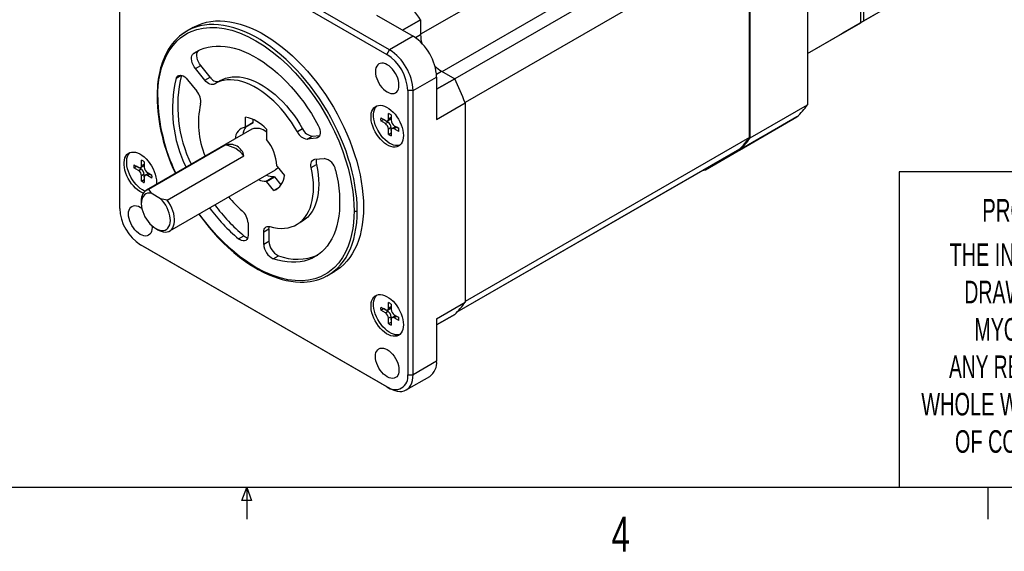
# Model space of a CAD drawing. Extents: x 11 to 421, y 5 to 275.
# Tile 12 of 17: x 201 to 267, y 6 to 42. Entities that reach past the tile are written whole.
import ezdxf
from ezdxf.enums import TextEntityAlignment as Align

# ---------------------------------------------------------------- set-up
doc = ezdxf.new("R2010")
doc.units = 0
doc.layers.get('0').update_dxf_attribs({"linetype": 'CONTINUOUS'})

# ---------------------------------------------------------------- blocks, each defined once
blk = doc.blocks.new('SW_NOTE_3')
at = {"color": 0, "linetype": 'CONTINUOUS'}
for s, width, p in [('THE INFORMATION CONTAINED IN THIS', 0.657576, (0, 0)), ('DRAWING IS THE SOLE PROPERTY OF', 0.643548, (1, -2.524)), ('MYOSTAT MOTION CONTROL INC. ', 0.65, (1.674, -5.048)), ('ANY REPRODUCTION IN PART OR AS A', 0.634375, (-0.035, -7.572)), ('WHOLE WITHOUT THE WRITTEN PERMISSION', 0.661111, (-1.911, -10.096)), ('OF COOLMUSCLE INC. IS PROHIBITED.', 0.657576, (0.366, -12.62))]:
    blk.add_text(s, height=1.524, dxfattribs=dict(at, width=width)).set_placement(p, align=Align.BOTTOM_LEFT)

msp = doc.modelspace()

# ---------------------------------------------------------------- linework, layer by layer
at = {"color": 7, "linetype": 'CONTINUOUS'}
for p, q in [((257.5442, 59.828), (257.5442, 41.4558)), ((257.3675, 41.3538), (257.3675, 59.7259)), ((253.7612, 49.2749), (253.7612, 35.8022)), ((208.7539, 48.8063), (225.3709, 39.2135)), ((225.5477, 39.5197), (208.9306, 49.1125)), ((249.165, 48.6425), (229.957, 37.5539)), ((207.3397, 28.8009), (207.3397, 47.9896)), ((249.8545, 47.0494), (230.647, 35.9611)), ((249.8545, 33.5987), (249.8545, 47.0494)), ((249.8898, 33.5673), (249.8898, 47.04)), ((259.7716, 42.7417), (257.5442, 41.4558)), ((258.3574, 41.925), (256.13, 40.6391)), ((224.6638, 41.8669), (227.1386, 40.4381)), ((227.6513, 41.5502), (227.6513, 40.5297)), ((253.7612, 39.2719), (257.3675, 41.3538)), ((257.3675, 41.3538), (255.9532, 40.5371)), ((257.5442, 41.4558), (256.13, 40.6391)), ((211.8758, 40.7865), (211.8451, 40.7666)), ((212.3003, 41.0316), (211.876, 40.7867)), ((256.13, 40.6391), (256.13, 40.6392)), ((227.1386, 40.4381), (225.5477, 39.5197)), ((253.7612, 39.2716), (255.9532, 40.5371)), ((212.6778, 39.4755), (212.3243, 39.2714)), ((212.6778, 39.4755), (212.7131, 39.5)), ((225.3709, 39.2135), (225.5477, 39.5197)), ((212.4536, 38.257), (212.8071, 38.4611)), ((213.0817, 37.4756), (212.4536, 38.257)), ((213.4353, 37.6797), (212.8071, 38.4611)), ((229.0655, 38.0802), (229.9492, 37.5701)), ((211.9232, 37.5025), (212.5514, 36.721)), ((213.0817, 37.4756), (213.4353, 37.6797)), ((214.1358, 37.4437), (213.7823, 37.2396)), ((227.1386, 36.764), (228.7296, 37.6825)), ((228.7296, 37.6825), (228.7296, 34.8246)), ((227.1386, 36.764), (226.7851, 36.764)), ((226.7851, 36.764), (226.7851, 17.5753)), ((227.1386, 17.5753), (227.1386, 36.764)), ((228.7296, 34.8246), (230.6565, 35.9369)), ((230.6565, 35.9368), (230.6565, 22.4641)), ((249.8898, 33.5672), (253.7612, 35.8021)), ((215.8146, 34.2993), (216.3449, 34.6054)), ((215.8249, 34.3222), (215.8249, 34.9763)), ((215.8249, 34.3222), (216.3553, 34.6283)), ((216.3553, 34.6283), (216.3553, 34.8146)), ((224.96, 34.9188), (225.2719, 34.7388)), ((224.96, 34.7147), (225.1368, 34.8168)), ((225.2719, 34.5347), (224.96, 34.7147)), ((225.4487, 34.6367), (225.1368, 34.8168)), ((225.2719, 34.5347), (225.4487, 34.6367)), ((225.4219, 34.724), (225.5986, 34.826)), ((225.484, 34.8613), (225.484, 35.2214)), ((225.484, 34.8613), (225.6608, 34.9634)), ((225.6608, 35.1194), (225.6608, 34.7593)), ((249.1828, 32.7506), (253.0542, 34.9856)), ((253.0542, 34.9856), (249.1828, 32.7507)), ((216.2687, 34.1573), (209.1269, 30.0345)), ((217.2392, 34.1599), (217.2392, 33.5058)), ((219.6885, 34.1756), (219.335, 33.9715)), ((225.6608, 34.2693), (225.484, 34.1673)), ((225.484, 33.8071), (225.484, 34.1673)), ((225.484, 33.8071), (225.6608, 33.9092)), ((225.6608, 34.0652), (225.6608, 34.2693)), ((225.6608, 34.0652), (225.6608, 33.7051)), ((225.8997, 34.3046), (225.7229, 34.2026)), ((225.8729, 34.3918), (226.1848, 34.2118)), ((226.0497, 34.2898), (225.8729, 34.1877)), ((226.1848, 34.0077), (225.8729, 34.1877)), ((226.1848, 34.2118), (226.0497, 34.2898)), ((214.6098, 33.2473), (214.7074, 33.256)), ((214.6155, 33.203), (214.6098, 33.2473)), ((219.9823, 33.492), (220.3359, 33.6961)), ((220.6105, 33.5481), (219.9823, 33.492)), ((220.3359, 33.6961), (220.8464, 33.7417)), ((249.8545, 33.5987), (230.6565, 22.516)), ((246.8845, 31.4234), (250.7559, 33.6584)), ((250.756, 33.6586), (246.8846, 31.4237)), ((250.756, 33.6588), (250.756, 33.6586)), ((214.4613, 33.0817), (209.2891, 30.0959)), ((249.165, 32.8016), (230.0952, 21.7929)), ((249.1296, 32.7812), (249.1825, 32.7507)), ((208.8175, 31.7038), (208.8175, 32.0639)), ((208.9943, 31.9619), (208.9943, 31.6018)), ((210.5521, 29.3668), (215.7242, 32.3526)), ((220.5127, 32.1251), (221.1408, 32.1813)), ((208.2935, 31.7614), (208.6054, 31.5813)), ((208.2935, 31.5572), (208.4703, 31.6593)), ((208.6054, 31.3772), (208.2935, 31.5572)), ((208.7822, 31.4792), (208.4703, 31.6593)), ((208.6054, 31.3772), (208.7822, 31.4792)), ((208.7554, 31.5665), (208.9321, 31.6685)), ((208.8175, 31.7038), (208.9943, 31.8059)), ((210.7143, 27.2848), (217.8561, 31.4076)), ((217.9638, 31.6381), (218.4543, 31.0279)), ((220.2683, 31.5658), (220.6219, 31.7699)), ((246.8492, 31.4643), (230.0943, 21.7919)), ((246.8492, 31.4643), (246.8492, 31.4647)), ((246.8846, 31.4237), (246.8846, 31.4852)), ((259.9535, 31.2781), (259.9535, 9.9587)), ((302.9194, 31.2781), (259.9535, 31.2781)), ((208.9943, 31.1118), (208.8175, 31.0098)), ((208.8175, 30.6496), (208.8175, 31.0098)), ((208.8175, 30.6496), (208.9943, 30.7517)), ((208.9943, 30.9077), (208.9943, 31.1118)), ((208.9943, 30.9077), (208.9943, 30.5476)), ((209.2332, 31.1471), (209.0564, 31.0451)), ((209.2064, 31.2344), (209.5183, 31.0543)), ((209.3832, 31.1323), (209.2064, 31.0302)), ((209.5183, 30.8502), (209.2064, 31.0302)), ((209.5183, 31.0543), (209.3832, 31.1323)), ((209.8251, 30.571), (209.8183, 30.4336)), ((217.2218, 30.6525), (217.7521, 30.9586)), ((217.2567, 30.632), (217.787, 30.9382)), ((217.7472, 30.0218), (217.2567, 30.632)), ((217.787, 30.9382), (218.2246, 30.3938)), ((218.0499, 30.1965), (217.7472, 30.0218)), ((208.7981, 29.3076), (208.7981, 29.1443)), ((210.0974, 29.466), (209.461, 29.8334)), ((219.2818, 27.713), (219.6354, 27.9171)), ((209.779, 27.4451), (209.9204, 27.3635)), ((216.0017, 27.8282), (216.0017, 26.9906)), ((217.0624, 27.2159), (217.4159, 27.42)), ((217.4159, 27.42), (217.4159, 26.5824)), ((215.3617, 26.761), (215.7152, 26.9651)), ((217.0624, 26.3783), (217.0624, 27.2159)), ((225.3709, 16.7586), (208.7539, 26.3514)), ((208.7539, 26.3514), (208.9306, 26.2493)), ((208.9306, 26.2493), (225.5477, 16.6565)), ((217.4159, 26.5824), (217.0624, 26.3783)), ((217.7024, 25.4097), (218.056, 25.6138)), ((221.3205, 24.2476), (221.4004, 24.2885)), ((221.4002, 24.2884), (221.8245, 24.5334)), ((224.96, 22.14), (225.2719, 21.96)), ((224.96, 21.9358), (225.1368, 22.0379)), ((225.2719, 21.7558), (224.96, 21.9358)), ((225.4487, 21.8579), (225.1368, 22.0379)), ((225.4219, 21.9451), (225.5986, 22.0472)), ((225.484, 22.0825), (225.484, 22.4426)), ((225.484, 22.0825), (225.6608, 22.1845)), ((225.6608, 22.3405), (225.6608, 21.9804)), ((228.7296, 21.3517), (230.6565, 22.464)), ((225.2719, 21.7558), (225.4487, 21.8579)), ((225.6608, 21.4904), (225.484, 21.3884)), ((225.484, 21.0283), (225.484, 21.3884)), ((225.6608, 21.2863), (225.6608, 21.4904)), ((225.6608, 21.2863), (225.6608, 20.9262)), ((225.8997, 21.5257), (225.7229, 21.4237)), ((225.8729, 21.613), (226.1848, 21.433)), ((226.0497, 21.5109), (225.8729, 21.4088)), ((226.1848, 21.2288), (225.8729, 21.4088)), ((226.1848, 21.4329), (226.0497, 21.5109)), ((228.7296, 20.9433), (229.9495, 21.6475)), ((228.7296, 21.3517), (228.7296, 18.4938)), ((225.484, 21.0283), (225.6608, 21.1303)), ((228.7296, 18.4938), (227.1386, 17.5753)), ((226.6726, 16.5452), (228.2636, 17.4636)), ((226.7851, 17.5753), (227.1386, 17.5753)), ((225.5477, 16.6565), (225.3709, 16.7586)), ((415.9568, 9.9587), (15.9068, 9.9587)), ((215.5889, 9.0805), (215.9254, 9.9587)), ((215.9254, 9.9587), (215.9254, 7.8048)), ((215.9254, 9.9587), (216.2443, 9.0805)), ((265.9317, 9.9587), (265.9317, 7.8048)), ((216.2443, 9.0805), (215.5889, 9.0805))]:
    msp.add_line(p, q, dxfattribs=at)
at = {"color": 8, "linetype": 'CONTINUOUS'}
for p, q in [((246.8492, 51.6533), (227.6513, 40.5705)), ((229.1009, 38.0598), (248.2988, 49.1425)), ((227.6512, 41.5506), (226.4314, 40.8464)), ((226.4318, 40.8462), (227.6513, 41.5502)), ((227.6513, 40.5297), (227.3068, 40.3308)), ((228.7208, 37.8812), (229.0655, 38.0802)), ((211.1539, 37.6061), (211.4938, 37.8023)), ((229.9492, 37.5701), (228.7296, 36.866)), ((228.7296, 36.8655), (229.9495, 37.5697)), ((220.8046, 33.6602), (220.6105, 33.5481)), ((229.9495, 21.6475), (228.7296, 20.9433))]:
    msp.add_line(p, q, dxfattribs=at)
at = {"color": 8, "linetype": 'CONTINUOUS', "flags": 128}
for points in [[(223.3733, 28.6494), (223.3638, 29.0688), (223.3351, 29.4981), (223.2876, 29.936), (223.2211, 30.3813), (223.136, 30.8327), (223.0325, 31.2889), (222.9108, 31.7487), (222.7714, 32.2106), (222.6146, 32.6736), (222.4408, 33.1361), (222.2506, 33.5969), (222.0445, 34.0548), (221.8231, 34.5083), (221.587, 34.9562), (221.3368, 35.3973), (221.0733, 35.8303), (220.7973, 36.254), (220.5094, 36.6671), (220.2106, 37.0685), (219.9017, 37.4571), (219.5835, 37.8317), (219.2569, 38.1913), (218.9229, 38.5349), (218.5825, 38.8615), (218.2366, 39.1701), (217.8861, 39.46), (217.532, 39.7302), (217.1755, 39.9801), (216.8174, 40.2088), (216.4588, 40.4158), (216.1007, 40.6005), (215.7442, 40.7623), (215.3902, 40.9008), (215.0397, 41.0156), (214.6937, 41.1064), (214.3533, 41.1729), (214.0193, 41.2149), (213.6928, 41.2323), (213.3746, 41.2251), (213.0656, 41.1932), (212.7668, 41.1368), (212.479, 41.056), (212.2029, 40.9511), (211.9394, 40.8223), (211.876, 40.7867)], [(223.1612, 28.6494), (223.1518, 28.2471), (223.1236, 27.8573), (223.073, 27.4558), (222.9963, 27.0477), (222.896, 26.6591), (222.7553, 26.2462), (222.5861, 25.8627), (222.376, 25.4889), (222.122, 25.1343), (221.8353, 24.8217), (221.6193, 24.6313), (221.3898, 24.4629), (221.1471, 24.3166), (220.8909, 24.1925), (220.507, 24.0554), (220.0934, 23.9638), (219.6516, 23.9209), (219.1772, 23.93), (218.6802, 23.9942), (218.1638, 24.1148), (217.6283, 24.2938), (217.083, 24.5297), (216.532, 24.8212), (215.981, 25.1659), (215.4357, 25.5596), (214.9003, 25.9988), (214.3837, 26.4746), (213.8867, 26.9842), (213.4125, 27.5227), (212.9706, 28.0758), (212.7087, 28.4361)], [(221.4002, 24.2884), (221.587, 24.405), (221.8231, 24.5803), (222.0445, 24.7782), (222.2506, 24.9981), (222.4408, 25.2393), (222.6146, 25.5012), (222.7714, 25.7831), (222.9108, 26.0841), (223.0325, 26.4034), (223.136, 26.7401), (223.2211, 27.0932), (223.2876, 27.4618), (223.3351, 27.8447), (223.3638, 28.241), (223.3733, 28.6494)]]:
    msp.add_lwpolyline(points, dxfattribs=at)
at = {"color": 7, "linetype": 'CONTINUOUS', "flags": 128}
for points in [[(212.3003, 41.0316), (212.3637, 41.0672), (212.6272, 41.196), (212.9032, 41.3009), (213.1911, 41.3817), (213.4899, 41.4381), (213.7988, 41.47), (214.117, 41.4772), (214.4436, 41.4598), (214.7775, 41.4178), (215.118, 41.3513), (215.4639, 41.2606), (215.8144, 41.1458), (216.1684, 41.0073), (216.525, 40.8454), (216.8831, 40.6608), (217.2417, 40.4538), (217.5997, 40.225), (217.9563, 39.9752), (218.3103, 39.7049), (218.6608, 39.4151), (219.0068, 39.1064), (219.3472, 38.7798), (219.6812, 38.4362), (220.0077, 38.0766), (220.3259, 37.702), (220.6349, 37.3134), (220.9337, 36.912), (221.2215, 36.4989), (221.4976, 36.0752), (221.7611, 35.6423), (222.0112, 35.2012), (222.2474, 34.7532), (222.4688, 34.2997), (222.6749, 33.8419), (222.8651, 33.381), (223.0389, 32.9185), (223.1957, 32.4556), (223.3351, 31.9936), (223.4567, 31.5338), (223.5603, 31.0776), (223.6454, 30.6262), (223.7118, 30.1809), (223.7594, 29.7431), (223.788, 29.3138), (223.7976, 28.8943), (223.788, 28.4859), (223.7594, 28.0896), (223.7118, 27.7067), (223.6454, 27.3381), (223.5603, 26.985), (223.4567, 26.6483), (223.3351, 26.329), (223.1957, 26.028), (223.0389, 25.7461), (222.8651, 25.4842), (222.6749, 25.243), (222.4688, 25.0231), (222.2474, 24.8253), (222.0112, 24.65), (221.8245, 24.5334)], [(211.8451, 40.7666), (211.6031, 40.61), (211.3847, 40.4386), (211.2046, 40.2742), (211.0401, 40.1014), (210.8893, 39.9206), (210.6224, 39.5324), (210.3877, 39.0881), (210.3124, 38.915), (210.2524, 38.7627), (210.2064, 38.635), (210.1591, 38.4918), (210.1007, 38.2936), (210.0428, 38.0661), (209.9953, 37.8447), (209.9643, 37.6756), (209.9383, 37.5103), (209.9168, 37.349), (209.8989, 37.1878), (209.8807, 36.9762), (209.8654, 36.7006), (209.859, 36.3645)], [(209.9029, 36.3032), (209.9123, 36.7055), (209.9405, 37.0953), (209.9911, 37.4969), (210.0678, 37.905), (210.1681, 38.2936), (210.3088, 38.7064), (210.478, 39.0899), (210.6881, 39.4637), (210.9421, 39.8183), (211.2287, 40.1309), (211.4448, 40.3213), (211.6743, 40.4897), (211.917, 40.636), (212.1732, 40.7602), (212.5571, 40.8973), (212.9707, 40.9888), (213.4125, 41.0317), (213.8869, 41.0226), (214.3839, 40.9584), (214.9003, 40.8379), (215.4358, 40.6588), (215.9811, 40.4229), (216.532, 40.1314), (217.0831, 39.7868), (217.6284, 39.393), (218.1638, 38.9538), (218.6804, 38.478), (219.1774, 37.9684), (219.6516, 37.4299), (220.0935, 36.8768), (220.5071, 36.3077), (220.8909, 35.7275), (221.1471, 35.3074), (221.39, 34.8808), (221.6194, 34.4476), (221.8353, 34.0078), (222.1221, 33.3641), (222.3761, 32.7163), (222.5861, 32.0999), (222.7554, 31.521), (222.896, 30.9459), (222.9963, 30.4413), (223.073, 29.9447), (223.1236, 29.4848), (223.1518, 29.0624), (223.1612, 28.6494)], [(211.876, 40.7867), (211.6893, 40.6701), (211.557, 40.576)], [(212.4536, 38.257), (212.3685, 38.3766), (212.2971, 38.5062), (212.2422, 38.6408), (212.2057, 38.7751), (212.1893, 38.904), (212.1935, 39.0223), (212.2182, 39.1256), (212.2623, 39.2097), (212.3243, 39.2714)], [(212.3243, 39.2714), (212.5499, 39.4147), (212.7888, 39.5349), (213.0403, 39.6314), (213.3035, 39.704), (213.5774, 39.7525), (213.8613, 39.7765), (214.154, 39.7762), (214.4548, 39.7515), (214.7624, 39.7024), (215.076, 39.6291), (215.3945, 39.5319), (215.7168, 39.4111), (216.0418, 39.2671), (216.3684, 39.1003), (216.6956, 38.9115), (217.0223, 38.7011), (217.3473, 38.4698), (217.6696, 38.2185), (217.988, 37.948), (218.3016, 37.6592), (218.6093, 37.3531), (218.9101, 37.0306), (219.2028, 36.6929), (219.4867, 36.3411), (219.7606, 35.9764), (220.0238, 35.6), (220.2753, 35.2131), (220.5142, 34.817), (220.7398, 34.4131)], [(212.8071, 38.4611), (212.7221, 38.5807), (212.6507, 38.7103), (212.5957, 38.8449), (212.5593, 38.9792), (212.5429, 39.1081), (212.5471, 39.2264), (212.5717, 39.3297), (212.6159, 39.4138), (212.6778, 39.4755)], [(226.1911, 37.1355), (226.1813, 37.2848), (226.1522, 37.4418), (226.1044, 37.6026), (226.0392, 37.7631), (225.9581, 37.9195), (225.8632, 38.068), (225.7568, 38.2047), (225.6414, 38.3265), (225.5201, 38.4302), (225.3956, 38.5133), (225.2712, 38.5739), (225.1498, 38.6103), (225.0345, 38.6217), (224.928, 38.6078), (224.8331, 38.569), (224.7521, 38.5062), (224.6868, 38.4209), (224.6391, 38.3153), (224.6099, 38.192), (224.6001, 38.0539), (224.6099, 37.9046), (224.6391, 37.7476), (224.6868, 37.5869), (224.7521, 37.4263), (224.8331, 37.2699), (224.928, 37.1215), (225.0345, 36.9847), (225.1498, 36.863), (225.2712, 36.7593), (225.3956, 36.6761), (225.5201, 36.6156), (225.6414, 36.5792), (225.7568, 36.5677), (225.8632, 36.5816), (225.9581, 36.6204), (226.0392, 36.6832), (226.1044, 36.7685), (226.1522, 36.8741), (226.1813, 36.9974), (226.1911, 37.1355)], [(211.1539, 37.6061), (211.196, 37.6925), (211.2561, 37.7567), (211.3319, 37.7964), (211.4203, 37.8099), (211.5181, 37.7967), (211.6213, 37.7574), (211.7259, 37.6934), (211.8279, 37.6073), (211.9232, 37.5025)], [(213.7291, 37.2077), (213.6631, 37.1787), (213.5884, 37.1682), (213.507, 37.1766), (213.4212, 37.2036), (213.3334, 37.2485), (213.246, 37.3099), (213.1613, 37.3864), (213.0817, 37.4756)], [(219.335, 33.9715), (219.1396, 34.303), (218.9314, 34.6256), (218.7115, 34.9376), (218.4809, 35.2376), (218.2408, 35.5241), (217.9923, 35.7957), (217.7367, 36.051), (217.4752, 36.2888), (217.209, 36.5079), (216.9396, 36.7073), (216.6681, 36.886), (216.396, 37.0431), (216.1245, 37.1778), (215.8551, 37.2895), (215.5889, 37.3777), (215.3274, 37.4418), (215.0718, 37.4817), (214.8233, 37.497), (214.5832, 37.4878), (214.3526, 37.454), (214.1327, 37.3958), (213.9245, 37.3136), (213.7291, 37.2077)], [(214.1358, 37.4437), (214.2781, 37.5177), (214.4862, 37.6), (214.7061, 37.6581), (214.9367, 37.6919), (215.1768, 37.7011), (215.4253, 37.6858), (215.6809, 37.6459), (215.9425, 37.5818), (216.2086, 37.4936), (216.4781, 37.3819), (216.7495, 37.2472), (217.0217, 37.0901), (217.2931, 36.9114), (217.5626, 36.712), (217.8287, 36.4929), (218.0903, 36.2551), (218.3459, 35.9998), (218.5944, 35.7282), (218.8345, 35.4417), (219.0651, 35.1417), (219.285, 34.8297), (219.4931, 34.5071), (219.6885, 34.1756)], [(226.4916, 33.7285), (226.4819, 33.5654), (226.4527, 33.4166), (226.4047, 33.2846), (226.3386, 33.1718), (226.2558, 33.0803), (226.1576, 33.0116), (226.0458, 32.967), (225.9224, 32.9472), (225.7895, 32.9527), (225.6497, 32.9834), (225.5053, 33.0386), (225.359, 33.1174), (225.2133, 33.2184), (225.0709, 33.3399), (224.9343, 33.4795), (224.8059, 33.6349), (224.688, 33.8032), (224.5828, 33.9815), (224.492, 34.1666), (224.4174, 34.3551), (224.3603, 34.5438), (224.3216, 34.7292), (224.3021, 34.908), (224.3021, 35.0771), (224.3216, 35.2333), (224.3603, 35.3741), (224.4174, 35.4967), (224.492, 35.5991), (224.5828, 35.6794), (224.688, 35.7362), (224.8059, 35.7685), (224.9343, 35.7756), (225.0709, 35.7575), (225.2133, 35.7145), (225.359, 35.6473), (225.5053, 35.5572), (225.6497, 35.4457), (225.7895, 35.3149), (225.9224, 35.167), (226.0458, 35.0048), (226.1576, 34.8311), (226.2558, 34.649), (226.3386, 34.4618), (226.4047, 34.2728), (226.4527, 34.0854), (226.4819, 33.9028), (226.4916, 33.7285)], [(226.2539, 33.0786), (226.2225, 33.069), (226.0991, 33.0493), (225.9663, 33.0548), (225.8265, 33.0854), (225.6821, 33.1406), (225.5358, 33.2195), (225.3901, 33.3205), (225.2477, 33.4419), (225.1111, 33.5815), (224.9827, 33.7369), (224.8648, 33.9053), (224.7595, 34.0835), (224.6688, 34.2686), (224.5942, 34.4572), (224.537, 34.6458), (224.4984, 34.8312), (224.4788, 35.01), (224.4788, 35.1791), (224.4984, 35.3354), (224.537, 35.4761), (224.5942, 35.5988), (224.6688, 35.7012), (224.7141, 35.7459)], [(253.0542, 34.9856), (253.0542, 34.9856), (253.0542, 34.9856)], [(220.7398, 34.4131), (220.8018, 34.28), (220.8459, 34.1449), (220.8706, 34.0132), (220.8748, 33.89), (220.8583, 33.7801), (220.8219, 33.6878), (220.767, 33.6167), (220.6956, 33.5695), (220.6105, 33.5481)], [(208.9312, 29.8431), (208.8388, 29.8811), (208.6925, 29.9599), (208.5468, 30.0609), (208.4044, 30.1824), (208.2678, 30.322), (208.1394, 30.4774), (208.0215, 30.6457), (207.9163, 30.824), (207.8255, 31.0091), (207.7509, 31.1976), (207.6937, 31.3863), (207.6551, 31.5717), (207.6356, 31.7505), (207.6356, 31.9196), (207.6551, 32.0759), (207.6937, 32.2166), (207.7509, 32.3392), (207.8255, 32.4416), (207.9163, 32.5219), (208.0215, 32.5787), (208.1394, 32.611), (208.2678, 32.6181), (208.4044, 32.6), (208.5468, 32.557), (208.6925, 32.4898), (208.8388, 32.3997), (208.9832, 32.2882), (209.123, 32.1574), (209.2558, 32.0095), (209.3793, 31.8473), (209.4911, 31.6736), (209.5893, 31.4915), (209.6721, 31.3043), (209.7382, 31.1153), (209.7862, 30.9279), (209.8154, 30.7453), (209.8251, 30.571), (209.8251, 30.571)], [(209.0403, 29.9721), (209.0156, 29.9832), (208.8693, 30.062), (208.7236, 30.163), (208.5812, 30.2844), (208.4445, 30.4241), (208.3162, 30.5794), (208.1983, 30.7478), (208.093, 30.9261), (208.0023, 31.1111), (207.9277, 31.2997), (207.8705, 31.4883), (207.8318, 31.6737), (207.8123, 31.8525), (207.8123, 32.0216), (207.8318, 32.1779), (207.8705, 32.3186), (207.9277, 32.4413), (208.0023, 32.5437), (208.0476, 32.5884)], [(220.2683, 31.5658), (220.251, 31.6754), (220.2482, 31.7786), (220.2599, 31.8724), (220.2859, 31.9545), (220.3255, 32.0224), (220.3774, 32.0744), (220.4404, 32.1089), (220.5127, 32.1251)], [(217.4654, 27.5778), (217.7271, 27.5127), (217.983, 27.472), (218.2318, 27.4557), (218.4722, 27.4641), (218.7032, 27.4969), (218.9235, 27.5542), (219.1321, 27.6356), (219.328, 27.7406), (219.5102, 27.8688), (219.6778, 28.0196), (219.83, 28.1923), (219.9661, 28.3859), (220.0853, 28.5995), (220.1872, 28.8321), (220.2711, 29.0825), (220.3368, 29.3496), (220.3838, 29.6319), (220.412, 29.9282), (220.4211, 30.237), (220.4113, 30.5567), (220.3824, 30.8859), (220.3347, 31.2228), (220.2683, 31.5658)], [(221.9102, 31.3966), (222.0026, 30.9808), (222.0767, 30.57), (222.1322, 30.1656), (222.169, 29.7689), (222.187, 29.3813), (222.186, 29.0041), (222.1661, 28.6384), (222.1274, 28.2856), (222.0699, 27.9468), (221.994, 27.6232), (221.8997, 27.3158), (221.7875, 27.0256), (221.6577, 26.7537), (221.5108, 26.501), (221.3472, 26.2682), (221.1675, 26.0562), (220.9723, 25.8657), (220.7622, 25.6973), (220.538, 25.5515), (220.3004, 25.429), (220.0501, 25.33), (219.7881, 25.2549), (219.5152, 25.204), (219.2324, 25.1774), (218.9405, 25.1753), (218.6405, 25.1975), (218.3335, 25.2441), (218.0204, 25.3149), (217.7024, 25.4097)], [(218.0258, 31.561), (217.9529, 31.4792), (217.8561, 31.4077), (217.8561, 31.4076)], [(220.6219, 31.7699), (220.6882, 31.4269), (220.7359, 31.09), (220.7648, 30.7608), (220.7747, 30.4411), (220.7655, 30.1323), (220.7373, 29.836), (220.6903, 29.5537), (220.6247, 29.2866), (220.5407, 29.0362), (220.4389, 28.8036), (220.3196, 28.59), (220.1836, 28.3964), (220.0313, 28.2237), (219.8637, 28.0729), (219.6815, 27.9447), (219.6354, 27.9171)], [(246.6856, 31.3698), (246.7563, 31.388), (246.8845, 31.4234)], [(209.2891, 30.0959), (209.3635, 29.9627), (209.461, 29.8334)], [(209.461, 29.8334), (209.3341, 29.8446), (209.216, 29.8308), (209.109, 29.7923), (209.0152, 29.7298), (208.9365, 29.6447), (208.8744, 29.5384), (208.8302, 29.4133), (208.8047, 29.2716), (208.7984, 29.1163), (208.8114, 28.9504), (208.8436, 28.7771), (208.8942, 28.5999), (208.9622, 28.4222), (209.0464, 28.2477), (209.145, 28.0796), (209.2561, 27.9214), (209.3776, 27.7761), (209.507, 27.6466), (209.6417, 27.5355), (209.7792, 27.445), (209.9166, 27.3768), (210.0514, 27.3324), (210.1807, 27.3124), (210.3022, 27.3175), (210.4133, 27.3474), (210.512, 27.4016), (210.5961, 27.479), (210.6642, 27.5781), (210.7148, 27.6969), (210.7469, 27.833), (210.76, 27.9839), (210.7537, 28.1465), (210.7282, 28.3176), (210.6839, 28.4938), (210.6219, 28.6717), (210.5431, 28.8478), (210.4494, 29.0185), (210.3424, 29.1805), (210.2243, 29.3307), (210.0974, 29.466)], [(209.9204, 27.3635), (209.9938, 27.3239), (210.1389, 27.2621), (210.2803, 27.2241), (210.4156, 27.2104), (210.5424, 27.2214), (210.6587, 27.2569), (210.7625, 27.3162), (210.8519, 27.3983), (210.9255, 27.5019), (210.9821, 27.6251), (211.0206, 27.766), (211.0403, 27.922), (211.0411, 28.0906), (211.0228, 28.2688), (210.9858, 28.4537), (210.9307, 28.6421), (210.8584, 28.8307), (210.7701, 29.0165), (210.6674, 29.1962), (210.5521, 29.3668)], [(210.5521, 29.3668), (210.3215, 29.4097), (210.0974, 29.466)], [(209.5176, 27.6371), (209.5246, 27.511), (209.5148, 27.3729), (209.4857, 27.2496), (209.4379, 27.144), (209.3727, 27.0587), (209.2916, 26.9959), (209.1967, 26.9571), (209.0903, 26.9432), (208.9749, 26.9547), (208.8536, 26.9911), (208.7291, 27.0516), (208.6047, 27.1348), (208.4833, 27.2385), (208.368, 27.3602), (208.2615, 27.497), (208.1666, 27.6454), (208.0856, 27.8018), (208.0203, 27.9624), (207.9726, 28.1231), (207.9434, 28.2801), (207.9336, 28.4294), (207.9434, 28.5675), (207.9726, 28.6908), (208.0203, 28.7964), (208.0856, 28.8817), (208.1666, 28.9445), (208.2615, 28.9833), (208.368, 28.9972), (208.4833, 28.9858), (208.6047, 28.9494), (208.7291, 28.8888), (208.8339, 28.8203)], [(212.6855, 28.4227), (212.8346, 28.2095), (213.3763, 27.5202), (213.947, 26.8746), (214.3012, 26.5107), (214.663, 26.1658), (215.0379, 25.8352), (215.4363, 25.5127), (215.837, 25.2171), (216.1267, 25.0209), (216.3923, 24.8537), (216.6929, 24.6791), (217.0241, 24.5047), (217.3644, 24.3451), (217.71, 24.2038), (218.0301, 24.0918), (218.3122, 24.0087), (218.5867, 23.9422), (218.8895, 23.8859), (219.2081, 23.8469), (219.5301, 23.8298), (219.7847, 23.8332), (220.0006, 23.8485), (220.1961, 23.8728), (220.4212, 23.914), (220.6186, 23.9627), (220.8474, 24.0346), (221.1109, 24.1402), (221.3205, 24.2476)], [(217.0624, 27.2159), (217.0697, 27.313), (217.0914, 27.3989), (217.1268, 27.4713), (217.1751, 27.5284), (217.2349, 27.5684), (217.3045, 27.5902), (217.3821, 27.5934), (217.4654, 27.5778)], [(217.4159, 27.42), (217.4232, 27.5171), (217.4388, 27.5847)], [(216.0017, 26.9906), (215.9914, 26.8763), (215.9608, 26.7784), (215.9111, 26.7006), (215.8444, 26.6461), (215.7631, 26.6169), (215.6704, 26.6143), (215.57, 26.6381), (215.4657, 26.6877), (215.3617, 26.761)], [(221.326, 24.2469), (221.3368, 24.2528), (221.4002, 24.2884)], [(226.4916, 20.9496), (226.4819, 20.7866), (226.4527, 20.6377), (226.4047, 20.5057), (226.3386, 20.393), (226.2558, 20.3014), (226.1576, 20.2327), (226.0458, 20.1881), (225.9224, 20.1684), (225.7895, 20.1739), (225.6497, 20.2045), (225.5053, 20.2597), (225.359, 20.3386), (225.2133, 20.4396), (225.0709, 20.561), (224.9343, 20.7006), (224.8059, 20.856), (224.688, 21.0243), (224.5828, 21.2026), (224.492, 21.3877), (224.4174, 21.5762), (224.3603, 21.7649), (224.3216, 21.9503), (224.3021, 22.1291), (224.3021, 22.2982), (224.3216, 22.4545), (224.3603, 22.5952), (224.4174, 22.7179), (224.492, 22.8203), (224.5828, 22.9006), (224.688, 22.9574), (224.8059, 22.9896), (224.9343, 22.9967), (225.0709, 22.9786), (225.2133, 22.9356), (225.359, 22.8684), (225.5053, 22.7783), (225.6497, 22.6668), (225.7895, 22.536), (225.9224, 22.3882), (226.0458, 22.226), (226.1576, 22.0523), (226.2558, 21.8702), (226.3386, 21.6829), (226.4047, 21.4939), (226.4527, 21.3065), (226.4819, 21.124), (226.4916, 20.9496)], [(226.2539, 20.2998), (226.2225, 20.2902), (226.0991, 20.2704), (225.9663, 20.2759), (225.8265, 20.3066), (225.6821, 20.3618), (225.5358, 20.4406), (225.3901, 20.5416), (225.2477, 20.663), (225.1111, 20.8027), (224.9827, 20.9581), (224.8648, 21.1264), (224.7595, 21.3047), (224.6688, 21.4898), (224.5942, 21.6783), (224.537, 21.8669), (224.4984, 22.0523), (224.4788, 22.2312), (224.4788, 22.4002), (224.4984, 22.5565), (224.537, 22.6973), (224.5942, 22.8199), (224.6688, 22.9223), (224.7141, 22.967)], [(229.9495, 21.6475), (229.9495, 21.6475), (229.9495, 21.6475)], [(226.1911, 17.8896), (226.1813, 17.7516), (226.1522, 17.6282), (226.1044, 17.5226), (226.0392, 17.4374), (225.9581, 17.3746), (225.8632, 17.3357), (225.7568, 17.3219), (225.6414, 17.3333), (225.5201, 17.3697), (225.3956, 17.4302), (225.2712, 17.5134), (225.1498, 17.6171), (225.0345, 17.7388), (224.928, 17.8756), (224.8331, 18.024), (224.7521, 18.1804), (224.6868, 18.341), (224.6391, 18.5017), (224.6099, 18.6587), (224.6001, 18.8081), (224.6099, 18.9461), (224.6391, 19.0695), (224.6868, 19.1751), (224.7521, 19.2603), (224.8331, 19.3231), (224.928, 19.3619), (225.0345, 19.3758), (225.1498, 19.3644), (225.2712, 19.328), (225.3956, 19.2675), (225.5201, 19.1843), (225.6414, 19.0806), (225.7568, 18.9588), (225.8632, 18.8221), (225.9581, 18.6737), (226.0392, 18.5173), (226.1044, 18.3567), (226.1522, 18.196), (226.1813, 18.039), (226.1911, 17.8896)], [(225.5477, 16.6565), (225.7258, 16.5653), (225.9017, 16.4982), (226.0731, 16.4563), (226.238, 16.44), (226.3941, 16.4495), (226.5396, 16.4847), (226.6727, 16.5452), (226.7915, 16.6302), (226.8948, 16.7386), (226.9811, 16.8691), (227.0494, 17.0201), (227.0988, 17.1895), (227.1286, 17.3754), (227.1386, 17.5753)]]:
    msp.add_lwpolyline(points, dxfattribs=at)
at = {"color": 7, "linetype": 'CONTINUOUS'}
for centre, radius, start, end in [((205.4114, 26.1494), 27.0519, 34.702901, 38.471736), ((227.6505, 41.5501), 0.00075, 2.362574, 35.850977), ((225.2926, 37.5352), 3.4402, 2.45345, 57.54655), ((230.0109, 40.5525), 2.3597, 180.554533, 194.253541), ((223.7233, 36.6293), 3.0648, 2.52009, 57.47991), ((223.7016, 36.6167), 3.4402, 2.45345, 57.54655), ((230.2648, 40.112), 2.3594, 225.740416, 239.447721), ((219.7661, 35.5101), 8.8636, 166.321531, 206.264924), ((220.1277, 35.7164), 8.8718, 166.416421, 206.2549), ((213.9383, 37.9608), 0.5762, 209.197901, 281.559249), ((229.9488, 37.5694), 0.00075, 24.146797, 57.640539), ((205.4902, 26.0094), 27.0536, 21.528486, 25.29716), ((211.7899, 36.0437), 1.0191, 350.73552, 41.650467), ((222.388, 36.6053), 12.5314, 181.101268, 205.698386), ((218.6267, 34.6003), 5.9696, 167.625302, 202.342101), ((248.8426, 39.3467), 6.0628, 314.000863, 324.220671), ((215.3247, 32.4767), 2.5492, 41.322289, 78.683087), ((216.3315, 34.6253), 0.024, 304.026042, 7.286138), ((225.7766, 34.8168), 0.8229, 172.875371, 187.124629), ((225.3547, 34.8403), 0.131, 230.796715, 9.214037), ((225.2002, 34.2484), 0.461, 2.605478, 57.394522), ((225.1642, 34.4634), 0.8227, 52.876903, 67.128474), ((225.5181, 34.9452), 0.1439, 304.056351, 7.25583), ((226.1214, 34.7802), 0.461, 182.605478, 237.394522), ((215.9579, 33.4828), 0.828, 100.449864, 178.811447), ((216.7353, 33.7056), 1.0796, 145.495513, 174.657604), ((215.8031, 34.3187), 0.0221, 281.950003, 9.0821), ((216.5977, 33.2885), 0.929, 46.330568, 110.7401), ((220.0723, 34.2902), 0.8033, 203.372557, 263.569403), ((220.4259, 34.4943), 0.8033, 203.372557, 263.569404), ((225.0235, 34.1463), 0.461, 2.605478, 57.394522), ((225.7901, 34.0862), 0.131, 50.796715, 189.214037), ((225.9618, 34.1671), 0.1509, 54.382423, 114.307119), ((225.3682, 34.1097), 0.8229, 352.875371, 7.124629), ((217.3156, 33.5093), 0.0766, 182.610324, 219.310804), ((214.8725, 31.5132), 3.0783, 3.163763, 39.247597), ((225.9806, 34.4631), 0.8227, 232.876903, 247.128474), ((244.9543, 37.1403), 6.046, 314.142622, 324.142867), ((244.9712, 37.1118), 6.0628, 314.000863, 324.220671), ((250.7558, 33.6586), 0.000244, 304.71148, 6.599218), ((214.7801, 32.1756), 0.9605, 10.618739, 109.386638), ((214.2492, 31.2559), 1.8381, 36.631421, 83.373956), ((249.1827, 32.7508), 0.000231, 232.328769, 307.682728), ((208.4977, 31.3059), 0.8227, 52.876903, 67.128474), ((221.2644, 31.9381), 0.6642, 162.696882, 194.665163), ((220.9722, 31.2464), 0.95, 9.098651, 79.773981), ((209.1101, 31.6593), 0.8229, 172.875371, 187.124629), ((208.6882, 31.6828), 0.131, 230.796715, 9.214037), ((208.3569, 30.9888), 0.461, 2.605478, 57.394522), ((208.5337, 31.0909), 0.461, 2.605478, 57.394522), ((208.8516, 31.7877), 0.1439, 304.056351, 7.25583), ((209.4548, 31.6227), 0.461, 182.605478, 237.394522), ((218.0231, 31.6874), 0.0771, 183.191271, 219.709122), ((246.8844, 31.4236), 0.000231, 292.329771, 7.674101), ((209.3141, 31.3057), 0.8227, 232.876903, 247.128474), ((209.1236, 30.9287), 0.131, 50.796715, 189.214037), ((209.2953, 31.0096), 0.1509, 54.382423, 114.307119), ((208.7017, 30.9523), 0.8229, 352.875371, 7.124629), ((217.1755, 31.7624), 1.1109, 245.651149, 272.389096), ((217.2183, 30.6065), 0.0461, 33.638522, 85.667618), ((217.7058, 32.0685), 1.1109, 245.651149, 272.389096), ((217.2964, 31.0902), 1.1596, 292.8788, 356.919857), ((217.7486, 30.9126), 0.0461, 33.638512, 85.667634), ((209.5202, 29.4048), 0.7287, 108.490416, 187.663555), ((220.8511, 34.7017), 8.0091, 219.740723, 229.018796), ((210.4015, 28.9357), 3.0648, 182.52009, 237.47991), ((223.0269, 35.9422), 11.9604, 216.439501, 230.14212), ((223.3804, 36.1463), 11.9604, 216.439501, 230.14212), ((214.8279, 27.7681), 1.1754, 2.934838, 49.021142), ((223.2672, 28.8538), 0.2302, 242.569095, 297.430905), ((216.1386, 27.4482), 0.6424, 228.77068, 255.600791), ((218.1617, 26.4089), 1.0997, 181.593449, 245.31751), ((218.5152, 26.613), 1.0997, 181.59345, 245.317509), ((219.3279, 28.8638), 3.49, 248.626401, 293.232084), ((225.7766, 22.0379), 0.8229, 172.875371, 187.124629), ((225.3547, 22.0615), 0.131, 230.796715, 9.214037), ((225.1642, 21.6845), 0.8227, 52.876903, 67.128474), ((225.5181, 22.1663), 0.1439, 304.056351, 7.25583), ((226.1214, 22.0014), 0.461, 182.605478, 237.394522), ((225.7379, 26.0086), 6.0628, 314.000863, 324.220671), ((225.0235, 21.3674), 0.461, 2.605478, 57.394522), ((225.2002, 21.4695), 0.461, 2.605478, 57.394522), ((225.7901, 21.3073), 0.131, 50.796715, 189.214037), ((225.9618, 21.3882), 0.1509, 54.382423, 114.307119), ((225.3682, 21.3309), 0.8229, 352.875371, 7.124629), ((225.9806, 21.6843), 0.8227, 232.876903, 247.128474), ((227.6305, 18.3705), 1.106, 304.915955, 6.396226), ((225.9201, 17.4404), 0.8755, 231.147399, 8.863353)]:
    msp.add_arc(centre, radius, start, end, dxfattribs=at)
at = {"color": 8, "linetype": 'CONTINUOUS'}
for centre, radius, start, end in [((209.9311, 36.3699), 0.0724, 184.281976, 247.038165), ((222.4313, 36.5825), 12.5314, 181.276963, 205.508748)]:
    msp.add_arc(centre, radius, start, end, dxfattribs=at)

# ---------------------------------------------------------------- block references
at = {"color": 7, "linetype": 'CONTINUOUS'}
msp.add_blockref('SW_NOTE_3', (263.3542, 24.4643), dxfattribs=at)

# ---------------------------------------------------------------- texts
for s, height, width, p in [('PROPRIETARY AND CONFIDENTIAL', 1.524, 0.675, (265.5535, 27.4591)), ('4', 2.3813, 0.7, (240.5412, 4.899))]:
    msp.add_text(s, height=height, dxfattribs=dict(at, width=width)).set_placement(p, align=Align.BOTTOM_LEFT)

doc.saveas('drawing.dxf')
